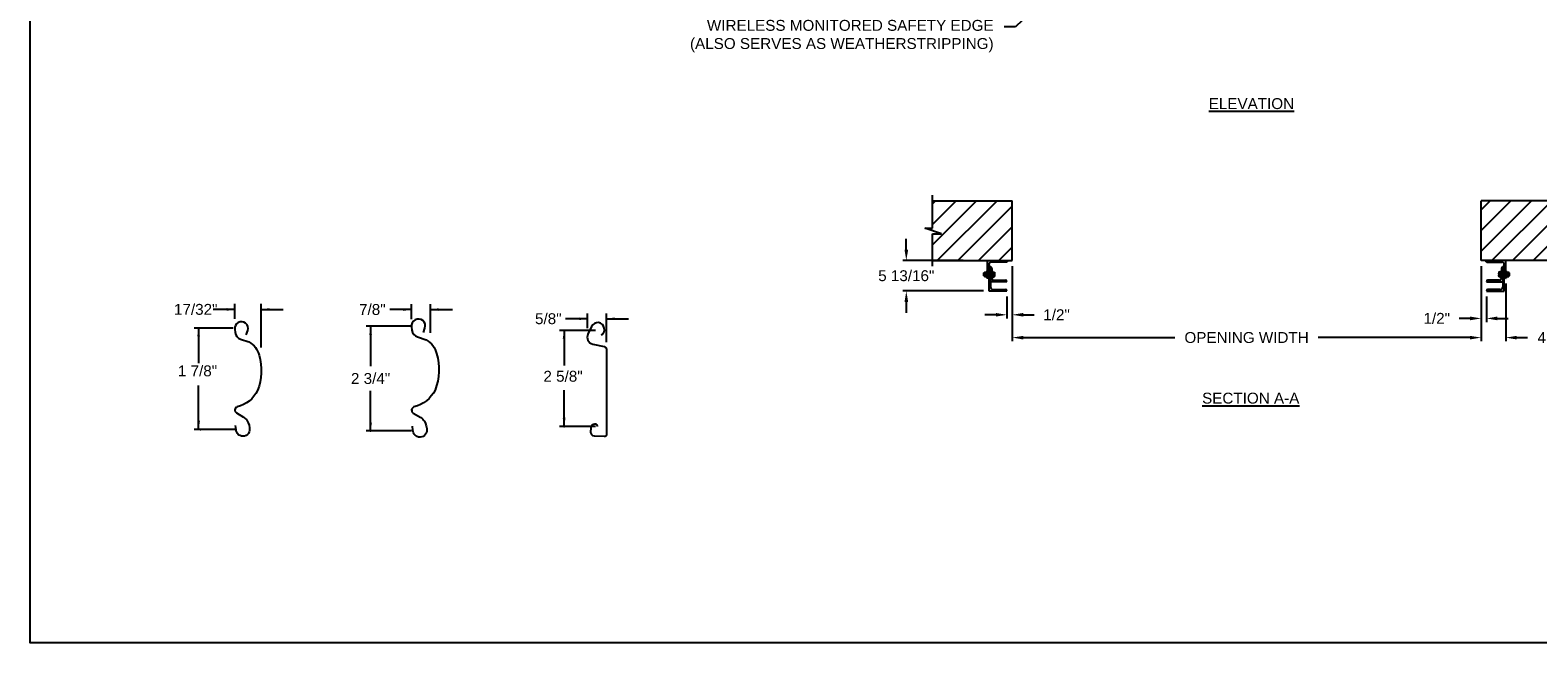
# Model space of a CAD drawing. Header units: inches. Extents: x 170 to 312, y 215 to 248.
# Tile 170 of 256: x 244 to 257, y 215 to 220. Entities that reach past the tile are written whole.
import ezdxf
from ezdxf import colors
from ezdxf.entities.mleader import LeaderData, LeaderLine
from ezdxf.enums import TextEntityAlignment as Align
from ezdxf.math import Vec2, Vec3

# ---------------------------------------------------------------- set-up
doc = ezdxf.new("R2010")
doc.units = ezdxf.units.IN
doc.header["$LTSCALE"] = 0.25
doc.header["$MEASUREMENT"] = 0
for name, color, linetype in [('ANNOTATIONS', 1, 'Continuous'), ('DETAILS', 4, 'Continuous'), ('MOTOR LH', 7, 'Continuous')]:
    doc.layers.add(name, color=color, linetype=linetype)
doc.styles.add('ARIAL', font='arial.ttf', dxfattribs={"height": 0.09375})
doc.dimstyles.new('STANDARD$0', dxfattribs={"dimtxt": 0.09375, "dimasz": 0.09375, "dimexe": 0.03125, "dimexo": 0.046875, "dimgap": 0.09, "dimtad": 0, "dimtih": 1, "dimtoh": 1, "dimdec": 4, "dimzin": 0, "dimdsep": 46, "dimtxsty": 'ARIAL', "dimcen": 0.09, "dimadec": 0, "dimazin": 0, "dimtfac": 1, "dimtdec": 4, "dimtofl": 0, "dimtmove": 0, "dimatfit": 1, "dimfxl": 1, "dimtolj": 1, "dimtzin": 0, "dimarcsym": 0})
pattern_1 = [(45, (72.85403, -32.78357), (-0.08838835, 0.08838835), [])]

# ---------------------------------------------------------------- blocks, each defined once
blk = doc.blocks.new('*D140')
at = {"layer": 'ANNOTATIONS', "color": 0, "lineweight": -2, "transparency": 16777216}
for p, q in [((251.117, 218.141), (251.117, 218.235)), ((251.607, 218.047), (251.086, 218.047)), ((251.782, 217.786), (251.086, 217.786)), ((251.117, 217.692), (251.117, 217.598))]:
    blk.add_line(p, q, dxfattribs=at)
at = {"layer": 'ANNOTATIONS', "color": 0, "transparency": 16777216}
for points in [[(251.102, 218.141), (251.133, 218.141), (251.117, 218.047)], [(251.102, 217.692), (251.133, 217.692), (251.117, 217.786)]]:
    blk.add_solid(points, dxfattribs=at)
at = {"layer": 'defpoints', "color": 0, "transparency": 16777216}
for p in [(251.654, 218.047), (251.117, 217.786), (251.829, 217.786)]:
    blk.add_point(p, dxfattribs=at)
at = {"layer": 'ANNOTATIONS', "color": 0, "transparency": 16777216, "insert": (251.117, 217.917), "char_height": 0.09375, "attachment_point": 5, "style": 'ARIAL'}
blk.add_mtext('\\A1;5 13/16"', dxfattribs=at)
blk = doc.blocks.new('*D141')
at = {"layer": 'ANNOTATIONS', "color": 0, "lineweight": -2, "transparency": 16777216}
for p, q in [((256.062, 218.001), (256.062, 217.519)), ((256.109, 217.739), (256.109, 217.519)), ((255.968, 217.55), (255.875, 217.55)), ((256.203, 217.55), (256.297, 217.55))]:
    blk.add_line(p, q, dxfattribs=at)
at = {"layer": 'ANNOTATIONS', "color": 0, "transparency": 16777216}
for points in [[(255.968, 217.566), (255.968, 217.534), (256.062, 217.55)], [(256.203, 217.566), (256.203, 217.534), (256.109, 217.55)]]:
    blk.add_solid(points, dxfattribs=at)
at = {"layer": 'defpoints', "color": 0, "transparency": 16777216}
for p in [(256.062, 218.047), (256.109, 217.786), (256.109, 217.55)]:
    blk.add_point(p, dxfattribs=at)
at = {"layer": 'ANNOTATIONS', "color": 0, "transparency": 16777216, "insert": (255.681, 217.55), "char_height": 0.0938, "attachment_point": 5, "style": 'ARIAL'}
blk.add_mtext('\\A1;1/2"', dxfattribs=at)
blk = doc.blocks.new('*D142')
at = {"layer": 'ANNOTATIONS', "color": 0, "lineweight": -2, "transparency": 16777216}
for p, q in [((252.029, 218.001), (252.029, 217.55)), ((251.982, 217.739), (251.982, 217.55)), ((251.888, 217.581), (251.794, 217.581)), ((252.123, 217.581), (252.216, 217.581))]:
    blk.add_line(p, q, dxfattribs=at)
at = {"layer": 'ANNOTATIONS', "color": 0, "transparency": 16777216}
for points in [[(251.888, 217.597), (251.888, 217.566), (251.982, 217.581)], [(252.123, 217.597), (252.123, 217.566), (252.029, 217.581)]]:
    blk.add_solid(points, dxfattribs=at)
at = {"layer": 'defpoints', "color": 0, "transparency": 16777216}
for p in [(252.029, 218.047), (251.982, 217.786), (251.982, 217.581)]:
    blk.add_point(p, dxfattribs=at)
at = {"layer": 'ANNOTATIONS', "color": 0, "transparency": 16777216, "insert": (252.41, 217.581), "char_height": 0.0938, "attachment_point": 5, "style": 'ARIAL'}
blk.add_mtext('\\A1;1/2"', dxfattribs=at)
blk = doc.blocks.new('*D145')
at = {"layer": 'ANNOTATIONS', "color": 0, "lineweight": -2, "transparency": 16777216}
for p, q in [((256.062, 218.001), (256.062, 217.353)), ((256.275, 217.851), (256.275, 217.353)), ((255.968, 217.385), (255.875, 217.385)), ((256.368, 217.385), (256.462, 217.385))]:
    blk.add_line(p, q, dxfattribs=at)
at = {"layer": 'ANNOTATIONS', "color": 0, "transparency": 16777216}
for points in [[(255.968, 217.4), (255.968, 217.369), (256.062, 217.385)], [(256.368, 217.4), (256.368, 217.369), (256.275, 217.385)]]:
    blk.add_solid(points, dxfattribs=at)
at = {"layer": 'defpoints', "color": 0, "transparency": 16777216}
for p in [(256.062, 218.047), (256.275, 217.897), (256.275, 217.385)]:
    blk.add_point(p, dxfattribs=at)
at = {"layer": 'ANNOTATIONS', "color": 0, "transparency": 16777216, "insert": (256.717, 217.385), "char_height": 0.0938, "attachment_point": 5, "style": 'ARIAL'}
blk.add_mtext('\\A1;4 1/2"', dxfattribs=at)
blk = doc.blocks.new('*D121')
at = {"layer": 'ANNOTATIONS', "color": 0, "lineweight": -2, "transparency": 16777216}
for p, q in [((252.029, 218.001), (252.029, 217.353)), ((256.062, 218.001), (256.062, 217.353)), ((252.123, 217.385), (253.429, 217.385)), ((255.968, 217.385), (254.662, 217.385))]:
    blk.add_line(p, q, dxfattribs=at)
at = {"layer": 'ANNOTATIONS', "color": 0, "transparency": 16777216}
for points in [[(252.123, 217.4), (252.123, 217.369), (252.029, 217.385)], [(255.968, 217.4), (255.968, 217.369), (256.062, 217.385)]]:
    blk.add_solid(points, dxfattribs=at)
at = {"layer": 'defpoints', "color": 0, "transparency": 16777216}
for p in [(252.029, 218.047), (256.062, 218.047), (256.062, 217.385)]:
    blk.add_point(p, dxfattribs=at)
at = {"layer": 'ANNOTATIONS', "color": 0, "transparency": 16777216, "insert": (254.045, 217.385), "char_height": 0.09375, "attachment_point": 5, "style": 'ARIAL'}
blk.add_mtext('\\A1;OPENING WIDTH', dxfattribs=at)

msp = doc.modelspace()

# ---------------------------------------------------------------- hatches: boundary and pattern name
at = {"layer": 'MOTOR LH'}
h = msp.add_hatch(dxfattribs=at)
h.set_pattern_fill('ANSI31', color=256, style=0)
h.set_pattern_definition(pattern_1)
h.paths.add_polyline_path([(252.02882, 218.56305), (251.34132, 218.56305), (251.34132, 218.32585), (251.27721, 218.32585), (251.41928, 218.27894), (251.34132, 218.27894), (251.34132, 218.04742), (252.02882, 218.04742), (252.02882, 218.20993)])
h = msp.add_hatch(dxfattribs=at)
h.set_pattern_fill('ANSI31', color=256, style=0)
h.set_pattern_definition(pattern_1)
h.paths.add_polyline_path([(256.81375, 218.32585), (256.74965, 218.32585), (256.74965, 218.56305), (256.06215, 218.56305), (256.06215, 218.04742), (256.08032, 218.04742), (256.74965, 218.04742), (256.74965, 218.27894), (256.67168, 218.27894)])

# ---------------------------------------------------------------- linework, layer by layer
at = {"layer": 'ANNOTATIONS'}
for p, q in [((245.34033, 217.54554), (245.34033, 217.67417)), ((245.56771, 217.3), (245.56771, 217.67417)), ((245.34033, 217.62729), (245.15283, 217.62729)), ((245.56771, 217.62729), (245.75521, 217.62729)), ((246.85988, 217.62619), (246.67238, 217.62619)), ((246.85988, 217.54444), (246.85988, 217.67306)), ((247.02439, 217.42608), (247.02439, 217.67306)), ((247.02439, 217.62619), (247.21189, 217.62619)), ((248.37377, 217.54689), (248.18627, 217.54689)), ((248.37377, 217.46513), (248.37377, 217.59376)), ((248.53829, 217.34678), (248.53829, 217.59376)), ((248.53829, 217.54689), (248.72579, 217.54689)), ((245.3268, 217.46623), (244.9893, 217.46623)), ((245.02778, 217.46623), (245.02778, 217.16466)), ((246.85905, 217.48306), (246.47112, 217.48306)), ((246.50776, 217.48306), (246.50776, 217.14004)), ((248.4421, 217.44645), (248.1343, 217.44645)), ((248.17278, 217.44645), (248.17278, 217.14489)), ((245.02778, 216.59435), (245.02778, 216.97154)), ((246.50776, 216.58302), (246.50776, 216.92604)), ((248.17278, 216.61924), (248.17278, 216.93393)), ((245.35493, 216.59435), (244.9893, 216.59435)), ((246.85905, 216.58302), (246.47112, 216.58302)), ((248.4421, 216.61924), (248.1343, 216.61924))]:
    msp.add_line(p, q, dxfattribs=at)
for p in [(248.50247, 217.41494), (245.02778, 216.66885), (248.17278, 216.69374), (245.04555, 216.59435), (246.50776, 216.58302), (248.17278, 216.61924)]:
    msp.add_point(p, dxfattribs=at)
for points in [[(245.27001, 217.61557), (245.27001, 217.63901), (245.34033, 217.62729)], [(245.63803, 217.63901), (245.63803, 217.61557), (245.56771, 217.62729)], [(246.78956, 217.61447), (246.78956, 217.63791), (246.85988, 217.62619)], [(247.09472, 217.63791), (247.09472, 217.61447), (247.02439, 217.62619)], [(248.30345, 217.53517), (248.30345, 217.55861), (248.37377, 217.54689)], [(248.60861, 217.55861), (248.60861, 217.53517), (248.53829, 217.54689)], [(245.0395, 217.39591), (245.01605, 217.39591), (245.02778, 217.46623)], [(246.51948, 217.40696), (246.49604, 217.40696), (246.50776, 217.47728)], [(248.1845, 217.37613), (248.16106, 217.37613), (248.17278, 217.44645)], [(245.0395, 216.66467), (245.01605, 216.66467), (245.02778, 216.59435)], [(246.51948, 216.65334), (246.49604, 216.65334), (246.50776, 216.58302)], [(248.1845, 216.68956), (248.16106, 216.68956), (248.17278, 216.61924)]]:
    msp.add_solid(points, dxfattribs=at)
at = {"layer": 'defpoints'}
msp.add_lwpolyline([(263.04861, 214.75854), (243.57874, 214.75854), (243.57874, 227.49365), (263.04861, 227.49365)], close=True, dxfattribs=at)
at = {"layer": 'DETAILS'}
for points in [[(246.96269, 217.42781), (246.97564, 217.46736, 1.25136537), (246.86021, 217.47825), (246.86413, 217.44787, 0.28712033), (246.91134, 217.39037), (246.98533, 217.36551, -0.22337537), (247.07575, 217.24712, -0.17060067), (247.06306, 216.93393, -0.22026111), (246.88132, 216.78823, 0.64862142), (246.87525, 216.73516), (246.93882, 216.69758, -0.11918191), (246.97106, 216.66624, -0.14967798), (246.99072, 216.58189), (246.99056, 216.58011, -0.533076), (246.90752, 216.53431, -0.02656611), (246.89172, 216.5441, -0.19330383), (246.87159, 216.58808), (246.868, 216.62426)], [(245.4384, 217.40811), (245.45095, 217.44643, 1.25136537), (245.33908, 217.45699), (245.34288, 217.42754, 0.28712033), (245.38863, 217.37182), (245.46034, 217.34773, -0.22337537), (245.54797, 217.23299, -0.17060067), (245.53567, 216.92947, -0.22026111), (245.35954, 216.78827, 0.64862145), (245.35365, 216.73683), (245.41526, 216.7004, -0.11918191), (245.44651, 216.67003, -0.14967798), (245.46556, 216.58828), (245.46541, 216.58656, -0.533076), (245.38493, 216.54218, -0.02656611), (245.36962, 216.55167, -0.19330383), (245.35011, 216.59429), (245.34663, 216.62935)], [(248.4921, 217.40975, 0.33746117), (248.51903, 217.44781), (248.51871, 217.46569, 0.73725505), (248.40856, 217.48055), (248.37775, 217.41413, 0.47976839), (248.41956, 217.32981), (248.51798, 217.30824, -0.21720182), (248.53829, 217.28428), (248.53829, 216.54957, -0.36619075), (248.51855, 216.53415), (248.43389, 216.53687, -0.41028649), (248.40262, 216.57038), (248.40456, 216.60768, -0.37745755), (248.43839, 216.644, -0.31905635), (248.45027, 216.63852), (248.46134, 216.61924)]]:
    msp.add_lwpolyline(points, format="xyb", dxfattribs=at)
at = {"layer": 'MOTOR LH'}
for p, q in [((251.34132, 218.32585), (251.34132, 218.60992)), ((251.34132, 218.56305), (252.02882, 218.56305)), ((252.02882, 218.04742), (252.02882, 218.56305)), ((256.06215, 218.04742), (256.06215, 218.56305)), ((256.74965, 218.56305), (256.06215, 218.56305)), ((251.41928, 218.27894), (251.27721, 218.32585)), ((251.27721, 218.32585), (251.34132, 218.32585)), ((251.34132, 218.00055), (251.34132, 218.27894)), ((251.34132, 218.27894), (251.41928, 218.27894)), ((251.34132, 218.04742), (252.02882, 218.04742)), ((251.78382, 217.93969), (251.7853, 217.94117)), ((251.78382, 217.91766), (251.78382, 217.93969)), ((251.7853, 217.94117), (251.78892, 217.94117)), ((251.7853, 217.91617), (251.7853, 217.94117)), ((251.78892, 217.94742), (251.81132, 217.94742)), ((251.78892, 217.90992), (251.78892, 217.94742)), ((251.81132, 217.95992), (251.81632, 217.95992)), ((251.81132, 217.95992), (251.81132, 217.89742)), ((251.81632, 217.89742), (251.81632, 218.04742)), ((251.82882, 217.78574), (251.82882, 218.01617)), ((251.82882, 218.00055), (251.82883, 218.00055)), ((251.84132, 217.99117), (251.84133, 217.99117)), ((251.84132, 217.99117), (251.84132, 217.82011)), ((251.97883, 218.03492), (251.84757, 218.03492)), ((251.85382, 217.97868), (251.85382, 217.8943)), ((251.85382, 217.95992), (251.85882, 217.95992)), ((251.85382, 217.94868), (251.87329, 217.94868)), ((251.85882, 217.94868), (251.85882, 217.95992)), ((251.86247, 217.94742), (251.86247, 217.91009)), ((251.87497, 217.94742), (251.87497, 217.91009)), ((256.74965, 218.04742), (256.06215, 218.04742)), ((256.11214, 218.03492), (256.2434, 218.03492)), ((256.216, 217.94742), (256.216, 217.91009)), ((256.23715, 217.94868), (256.21767, 217.94868)), ((256.2285, 217.94742), (256.2285, 217.91009)), ((256.23715, 217.95992), (256.23215, 217.95992)), ((256.23215, 217.94868), (256.23215, 217.95992)), ((256.23715, 217.97868), (256.23715, 217.8943)), ((256.24965, 217.99117), (256.24964, 217.99117)), ((256.24965, 217.99117), (256.24965, 217.82011)), ((256.26215, 218.00055), (256.26214, 218.00055)), ((256.26215, 217.78574), (256.26215, 218.01617)), ((256.27465, 217.89742), (256.27465, 218.04742)), ((256.27965, 217.95992), (256.27465, 217.95992)), ((256.27965, 217.95992), (256.27965, 217.89742)), ((256.27965, 217.94742), (256.30205, 217.94742)), ((256.30205, 217.90992), (256.30205, 217.94742)), ((256.30566, 217.94117), (256.30205, 217.94117)), ((256.30715, 217.93969), (256.30566, 217.94117)), ((256.30566, 217.91617), (256.30566, 217.94117)), ((256.30715, 217.91766), (256.30715, 217.93969)), ((251.7853, 217.91617), (251.78382, 217.91766)), ((251.78892, 217.91617), (251.7853, 217.91617)), ((251.78892, 217.90992), (251.81132, 217.90992)), ((251.80882, 217.92867), (251.79142, 217.92867)), ((251.81632, 217.89742), (251.81132, 217.89742)), ((251.82881, 217.89742), (251.82882, 217.89742)), ((251.98194, 217.86617), (251.84132, 217.86617)), ((251.85382, 217.93152), (251.86079, 217.93152)), ((251.85382, 217.91151), (251.86079, 217.91151)), ((251.85382, 217.90866), (251.87329, 217.90866)), ((251.85882, 217.89742), (251.85382, 217.89742)), ((251.85882, 217.89742), (251.85882, 217.90866)), ((251.86247, 217.93152), (251.87329, 217.93152)), ((251.86247, 217.91151), (251.87329, 217.91151)), ((251.86944, 217.87867), (251.96945, 217.87867)), ((251.98194, 217.86618), (251.98194, 217.86617)), ((256.10902, 217.86618), (256.10902, 217.86617)), ((256.10902, 217.86617), (256.24965, 217.86617)), ((256.22152, 217.87867), (256.12151, 217.87867)), ((256.2285, 217.93152), (256.21767, 217.93152)), ((256.2285, 217.91151), (256.21767, 217.91151)), ((256.23715, 217.90866), (256.21767, 217.90866)), ((256.23715, 217.93152), (256.23017, 217.93152)), ((256.23715, 217.91151), (256.23017, 217.91151)), ((256.23215, 217.89742), (256.23215, 217.90866)), ((256.23215, 217.89742), (256.23715, 217.89742)), ((256.26216, 217.89742), (256.26215, 217.89742)), ((256.27465, 217.89742), (256.27965, 217.89742)), ((256.27965, 217.90992), (256.30205, 217.90992)), ((256.28215, 217.92867), (256.29955, 217.92867)), ((256.30205, 217.91617), (256.30566, 217.91617)), ((256.30566, 217.91617), (256.30715, 217.91766)), ((251.98194, 217.78574), (251.82882, 217.78574)), ((251.86319, 217.79824), (251.96945, 217.79824)), ((251.98194, 217.78575), (251.98194, 217.78574)), ((256.10902, 217.78575), (256.10902, 217.78574)), ((256.10902, 217.78574), (256.26215, 217.78574)), ((256.22777, 217.79824), (256.12151, 217.79824))]:
    msp.add_line(p, q, dxfattribs=at)
at = {"layer": 'MOTOR LH', "flags": 128}
for points in [[(251.86079, 217.94868), (251.86201, 217.94799), (251.86247, 217.94726)], [(251.86079, 217.93152), (251.86201, 217.93572), (251.86247, 217.9401)], [(251.87329, 217.94868), (251.87451, 217.94799), (251.87497, 217.94726)], [(251.87329, 217.93152), (251.87451, 217.93572), (251.87497, 217.9401)], [(256.21767, 217.94868), (256.21646, 217.94799), (256.216, 217.94726)], [(256.21767, 217.93152), (256.21646, 217.93572), (256.216, 217.9401)], [(256.23017, 217.94868), (256.22896, 217.94799), (256.2285, 217.94726)], [(256.23017, 217.93152), (256.22896, 217.93572), (256.2285, 217.9401)], [(251.86247, 217.92151), (251.86143, 217.92927), (251.86079, 217.93152)], [(251.86079, 217.91151), (251.86235, 217.91902), (251.86247, 217.92151)], [(251.86079, 217.90866), (251.86201, 217.90936), (251.86247, 217.91009)], [(251.87497, 217.92151), (251.87393, 217.92927), (251.87329, 217.93152)], [(251.87329, 217.91151), (251.87485, 217.91902), (251.87497, 217.92151)], [(251.87329, 217.90866), (251.87451, 217.90936), (251.87497, 217.91009)], [(256.216, 217.92151), (256.21703, 217.92927), (256.21767, 217.93152)], [(256.21767, 217.91151), (256.21611, 217.91902), (256.216, 217.92151)], [(256.21767, 217.90866), (256.21646, 217.90936), (256.216, 217.91009)], [(256.2285, 217.92151), (256.22953, 217.92927), (256.23017, 217.93152)], [(256.23017, 217.91151), (256.22861, 217.91902), (256.2285, 217.92151)], [(256.23017, 217.90866), (256.22896, 217.90936), (256.2285, 217.91009)]]:
    msp.add_lwpolyline(points, dxfattribs=at)
at = {"layer": 'MOTOR LH'}
for centre, radius, start, end in [((251.81193, 217.93693), 0.02304, 152.913174, 177.22408), ((251.80778, 217.93806), 0.01886, 180.027798, 209.834947), ((251.7883, 217.93693), 0.02304, 2.77592, 27.086826), ((251.79245, 217.93806), 0.01886, 330.165053, 359.972202), ((251.84757, 218.01617), 0.01875, 90, 180), ((251.82883, 217.98806), 0.01249, 0, 90), ((251.84133, 217.97868), 0.01249, 0, 90), ((251.83745, 217.93968), 0.02502, 0.97621, 21.106816), ((251.84995, 217.93968), 0.02502, 0.97631, 21.106527), ((251.97883, 218.04741), 0.01249, 270, 0), ((256.11214, 218.04741), 0.01249, 180, 270), ((256.24101, 217.93968), 0.02502, 158.893473, 179.02369), ((256.25351, 217.93968), 0.02502, 158.893184, 179.02379), ((256.24964, 217.97868), 0.01249, 90, 180), ((256.2434, 218.01617), 0.01875, 0, 90), ((256.26214, 217.98806), 0.01249, 90, 180), ((256.30266, 217.93693), 0.02304, 152.913174, 177.22408), ((256.29851, 217.93806), 0.01886, 180.027798, 209.834947), ((256.27904, 217.93693), 0.02304, 2.77592, 27.086826), ((256.28319, 217.93806), 0.01886, 330.165053, 359.972202), ((251.81193, 217.91818), 0.02304, 152.913175, 177.224058), ((251.80778, 217.91931), 0.01886, 180.027798, 209.834947), ((251.7883, 217.91818), 0.02304, 2.775942, 27.086825), ((251.79245, 217.91931), 0.01886, 330.165053, 359.972202), ((251.81633, 217.90991), 0.01249, 270, 0), ((251.86319, 217.82011), 0.02188, 180, 270), ((251.86944, 217.8943), 0.01562, 180, 270), ((251.86023, 217.90915), 0.00243, 22.723879, 76.579246), ((251.87273, 217.90915), 0.00243, 22.723939, 76.57869), ((251.96945, 217.86618), 0.01249, 0, 90), ((256.12151, 217.86618), 0.01249, 90, 180), ((256.21824, 217.90915), 0.00243, 103.42131, 157.276061), ((256.22152, 217.8943), 0.01562, 270, 0), ((256.22777, 217.82011), 0.02188, 270, 0), ((256.23074, 217.90915), 0.00243, 103.420754, 157.276121), ((256.27464, 217.90991), 0.01249, 180, 270), ((256.30266, 217.91818), 0.02304, 152.913175, 177.224058), ((256.29851, 217.91931), 0.01886, 180.027798, 209.834947), ((256.27904, 217.91818), 0.02304, 2.775942, 27.086825), ((256.28319, 217.91931), 0.01886, 330.165053, 359.972202), ((251.96945, 217.78575), 0.01249, 0, 90), ((256.12151, 217.78575), 0.01249, 90, 180)]:
    msp.add_arc(centre, radius, start, end, dxfattribs=at)

# ---------------------------------------------------------------- texts
at = {"layer": 'ANNOTATIONS', "style": 'ARIAL'}
for s, p in [('1 7/8"', (244.84993, 217.05177)), ('2 5/8"', (247.99493, 217.00538))]:
    msp.add_text(s, height=0.09375, dxfattribs=at).set_placement(p)
msp.add_text('2 3/4"', height=0.09375, dxfattribs=at).set_placement((246.50776, 217.03304), align=Align.MIDDLE_CENTER)
at = {"layer": 'ANNOTATIONS', "char_height": 0.09375, "attachment_point": 2, "style": 'ARIAL'}
for s, insert, width in [('{\\LELEVATION}', (254.08637, 219.44522), 3.0834986), ('{\\LSECTION A-A}', (254.08047, 216.91103), 1.3823677)]:
    msp.add_mtext(s, dxfattribs=dict(at, insert=insert, width=width))
at = {"layer": 'ANNOTATIONS', "char_height": 0.09375, "attachment_point": 5, "style": 'ARIAL'}
for s, insert in [('17/32"', (245.00348, 217.62729)), ('7/8"', (246.52302, 217.62619)), ('\\A1;5/8"', (248.03692, 217.54689))]:
    msp.add_mtext(s, dxfattribs=dict(at, insert=insert))

# ---------------------------------------------------------------- dimensions: what is measured, and where the dimension line sits
at = {"layer": 'ANNOTATIONS'}
for base, p1, p2, angle, text, picture, middle in [((251.11747, 217.78574), (251.65382, 218.04741), (251.82882, 217.78574), 90, '5 13/16"', '*D140', (251.11747, 217.91658)), ((251.98194, 217.58132), (252.02882, 218.04742), (251.98194, 217.78574), 180, '1/2"', '*D142', (252.41039, 217.58132))]:
    dim = msp.add_linear_dim(base=base, p1=p1, p2=p2, angle=angle, text=text, dimstyle='STANDARD$0', dxfattribs=at)
    dim.commit()
    dim.dimension.update_dxf_attribs({"geometry": picture, "text_midpoint": middle, "dimtype": 160})
dim = msp.add_aligned_dim(p1=(252.02882, 218.04742), p2=(256.06215, 218.04742), distance=-0.6628, text='OPENING WIDTH', dimstyle='STANDARD$0', dxfattribs=at)
dim.commit()
dim.dimension.update_dxf_attribs({"geometry": '*D121', "text_midpoint": (254.04548, 217.38462)})
for base, p2, text, picture, middle in [((256.10902, 217.55007), (256.10902, 217.78574), '1/2"', '*D141', (255.68057, 217.55007)), ((256.27465, 217.38462), (256.27465, 217.89742), '4 1/2"', '*D145', (256.71714, 217.38462))]:
    dim = msp.add_linear_dim(base=base, p1=(256.06215, 218.04742), p2=p2, text=text, dimstyle='STANDARD$0', dxfattribs=at)
    dim.commit()
    dim.dimension.update_dxf_attribs({"geometry": picture, "text_midpoint": middle, "dimtype": 160})

# ---------------------------------------------------------------- leaders
ml = msp.add_multileader_mtext('Standard', dxfattribs=at)
ml.set_content('WIRELESS MONITORED SAFETY EDGE\\P (ALSO SERVES AS WEATHERSTRIPPING)', color=256, style='ARIAL')
ml.set_leader_properties()
ml.build(insert=Vec2(0, 0))
ml.multileader.update_dxf_attribs({"dogleg_length": 0.36, "arrow_head_size": 0.09375})
ctx = ml.context
ctx.base_point, ctx.char_height, ctx.arrow_head_size, ctx.landing_gap_size, ctx.plane_origin = Vec3(249.13405, 220.0578), 0.09375, 0.09375, 0.09, Vec3(252.74333, 219.62457)
ctx.text_align_type = 2
notes = []
notes.append((ctx, [(0, (1, 1, 0), (252.05625, 220.0578), (-1, 0), 0.09796, [(0, [(252.44042, 220.42387)], 0, [])])]))
ctx.mtext.insert, ctx.mtext.alignment, ctx.mtext.flow_direction = Vec3(251.86829, 220.11845), 3, 5
for ctx, leaders in notes:
    for number, flags, end, landing, length, lines in leaders:
        leader = LeaderData()
        leader.index, (leader.has_last_leader_line, leader.has_dogleg_vector, leader.attachment_direction) = number, flags
        leader.last_leader_point, leader.dogleg_vector, leader.dogleg_length = Vec3(end), Vec3(landing), length
        for number, points, colour, breaks in lines:
            line = LeaderLine()
            line.index, line.vertices, line.color, line.breaks = number, Vec3.list(points), colors.encode_raw_color(colour), breaks
            leader.lines.append(line)
        ctx.leaders.append(leader)

doc.saveas('drawing.dxf')
